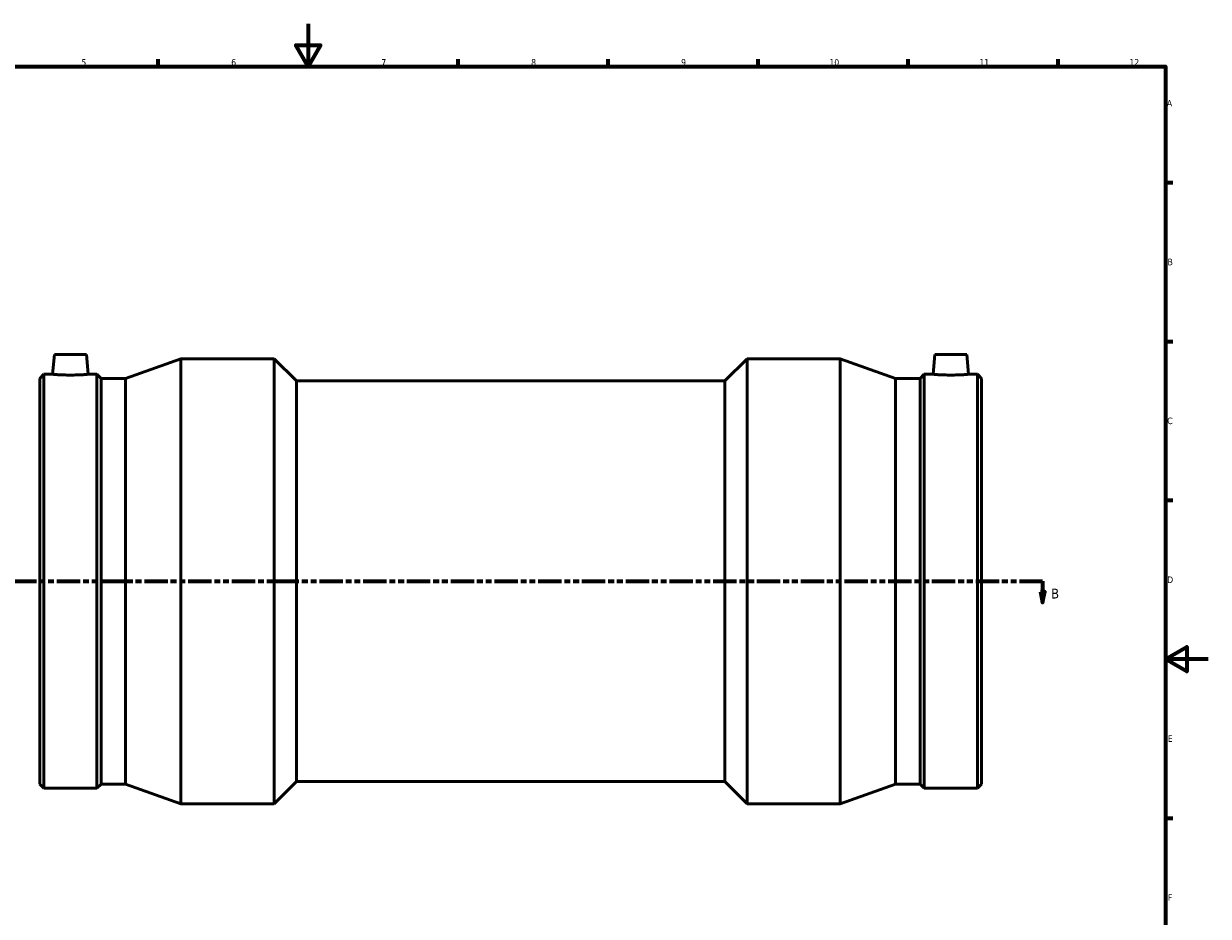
# Model space of a CAD drawing. Header units: millimetres. Extents: x -176 to 1376, y -228 to 1380.
# Tile 3 of 7: x 288 to 841, y 177 to 594. Entities that reach past the tile are written whole.
import ezdxf

# ---------------------------------------------------------------- set-up
doc = ezdxf.new("R2010")
doc.units = ezdxf.units.MM
doc.linetypes.add('DOUBLE_DASH_CHAIN', pattern=[1.2403, 0.6614, -0.0827, 0.1654, -0.0827, 0.1654, -0.0827])
for name, color, linetype, lineweight in [('Border (ANSI)', 7, 'Continuous', 70), ('Section Line (ANSI)', 7, 'DOUBLE_DASH_CHAIN', 70), ('Visible (ANSI)', 7, 'Continuous', 50)]:
    doc.layers.add(name, color=color, linetype=linetype, lineweight=lineweight)
doc.styles.add('Label Text (ANSI)', font='tahoma.ttf')
doc.styles.add('Note Text (ANSI)', font='tahoma.ttf')

# ---------------------------------------------------------------- blocks, each defined once
blk = doc.blocks.new('Borders Default Border')
at = {"layer": 'Border (ANSI)'}
for p, q in [((350.42, 574), (350.42, 577.45)), ((490.58, 574), (490.58, 577.45)), ((560.67, 574), (560.67, 577.45)), ((630.75, 574), (630.75, 577.45)), ((700.83, 574), (700.83, 577.45)), ((770.92, 574), (770.92, 577.45)), ((821, 519.75), (824.45, 519.75)), ((821, 445.5), (824.45, 445.5)), ((821, 371.25), (824.45, 371.25)), ((821, 222.75), (824.45, 222.75))]:
    blk.add_line(p, q, dxfattribs=at)
at = {"layer": 'Border (ANSI)', "flags": 128}
for points in [[(420.5, 594), (420.5, 574), (414.73, 584), (426.27, 584), (420.5, 574)], [(20, 20), (20, 574), (821, 574), (821, 20), (20, 20)], [(841, 297), (821, 297), (831, 302.77), (831, 291.23), (821, 297)]]:
    blk.add_lwpolyline(points, dxfattribs=at)
at = {"layer": 'Border (ANSI)', "attachment_point": 7, "style": 'Note Text (ANSI)'}
for s, insert, char_height in [('5', (314.48, 574.34), 3.05), ('6', (384.49, 574.34), 3.05), ('7', (454.6, 574.4), 3.05), ('8', (524.63, 574.33), 3.05), ('9', (594.7, 574.34), 3.05), ('10', (663.96, 574.34), 3.048), ('11', (734.04, 574.4), 3.048), ('12', (804.13, 574.4), 3.048), ('A', (821.63, 555.35), 3.05), ('B', (821.99, 481.1), 3.05), ('C', (821.8, 406.8), 3.05), ('D', (821.81, 332.6), 3.05), ('E', (822.05, 258.35), 3.05), ('F', (822.14, 184.1), 3.05)]:
    blk.add_mtext(s, dxfattribs=dict(at, insert=insert, char_height=char_height))
blk = doc.blocks.new('2dTransSection0')
at = {"layer": 'Section Line (ANSI)', "linetype": 'DOUBLE_DASH_CHAIN', "ltscale": 16.48111}
blk.add_line((241.73, 333.43), (763.61, 333.43), dxfattribs=at)
at = {"layer": 'Section Line (ANSI)', "linetype": 'Continuous'}
for p, q in [((241.73, 333.43), (252.57, 333.43)), ((241.73, 333.43), (241.73, 328.43)), ((752.77, 333.43), (763.61, 333.43)), ((763.61, 333.43), (763.61, 328.43)), ((240.73, 328.43), (241.73, 323.43)), ((242.73, 328.43), (240.73, 328.43)), ((241.73, 328.43), (241.73, 323.43)), ((241.73, 323.43), (242.73, 328.43)), ((762.61, 328.43), (763.61, 323.43)), ((764.61, 328.43), (762.61, 328.43)), ((763.61, 328.43), (763.61, 323.43)), ((763.61, 323.43), (764.61, 328.43))]:
    blk.add_line(p, q, dxfattribs=at)
at = {"layer": 'Section Line (ANSI)', "linetype": 'Continuous', "flags": 128}
for points in [[(240.73, 328.43), (241.73, 323.43), (242.73, 328.43), (240.73, 328.43)], [(762.61, 328.43), (763.61, 323.43), (764.61, 328.43), (762.61, 328.43)]]:
    blk.add_lwpolyline(points, dxfattribs=at)
at = {"layer": 'Section Line (ANSI)'}
for points in [[(240.73, 328.43), (241.73, 323.43), (242.73, 328.43), (240.73, 328.43)], [(762.61, 328.43), (763.61, 323.43), (764.61, 328.43), (762.61, 328.43)]]:
    blk.add_solid(points, dxfattribs=at)
at = {"layer": 'Section Line (ANSI)', "char_height": 4.57, "attachment_point": 7, "style": 'Label Text (ANSI)'}
for insert in [(234.99, 325.36), (767.57, 325.36)]:
    blk.add_mtext('B', dxfattribs=dict(at, insert=insert))

msp = doc.modelspace()

# ---------------------------------------------------------------- linework, layer by layer
at = {"layer": 'Visible (ANSI)'}
for p, q in [((301.865, 439.427), (301.053, 430.147)), ((301.865, 439.427), (316.865, 439.427)), ((316.865, 439.427), (317.676, 430.147)), ((335.165, 428.213), (361.031, 437.427)), ((361.031, 229.427), (361.031, 437.427)), ((361.031, 437.427), (404.531, 437.427)), ((404.531, 229.427), (404.531, 437.427)), ((414.931, 427.027), (404.531, 437.427)), ((615.131, 427.027), (625.531, 437.427)), ((625.531, 229.427), (625.531, 437.427)), ((625.531, 437.427), (669.031, 437.427)), ((669.031, 229.427), (669.031, 437.427)), ((694.898, 428.213), (669.031, 437.427)), ((713.198, 439.427), (712.386, 430.147)), ((728.198, 439.427), (713.198, 439.427)), ((728.198, 439.427), (729.01, 430.147)), ((295.031, 428.213), (296.966, 430.147)), ((295.031, 238.642), (295.031, 428.213)), ((296.966, 236.707), (296.966, 430.147)), ((296.966, 430.147), (301.053, 430.147)), ((317.676, 430.147), (321.763, 430.147)), ((321.763, 236.707), (321.763, 430.147)), ((323.698, 428.213), (321.763, 430.147)), ((323.698, 238.642), (323.698, 428.213)), ((323.698, 428.213), (335.165, 428.213)), ((335.165, 238.642), (335.165, 428.213)), ((414.931, 239.827), (414.931, 427.027)), ((414.931, 427.027), (615.131, 427.027)), ((615.131, 239.827), (615.131, 427.027)), ((694.898, 238.642), (694.898, 428.213)), ((694.898, 428.213), (706.365, 428.213)), ((706.365, 428.213), (708.299, 430.147)), ((706.365, 238.642), (706.365, 428.213)), ((708.299, 236.707), (708.299, 430.147)), ((708.299, 430.147), (712.386, 430.147)), ((729.01, 430.147), (733.097, 430.147)), ((733.097, 236.707), (733.097, 430.147)), ((735.031, 428.213), (733.097, 430.147)), ((735.031, 238.642), (735.031, 428.213)), ((295.031, 238.642), (296.966, 236.707)), ((323.698, 238.642), (321.763, 236.707)), ((323.698, 238.642), (335.165, 238.642)), ((335.165, 238.642), (361.031, 229.427)), ((414.931, 239.827), (404.531, 229.427)), ((414.931, 239.827), (615.131, 239.827)), ((615.131, 239.827), (625.531, 229.427)), ((694.898, 238.642), (669.031, 229.427)), ((694.898, 238.642), (706.365, 238.642)), ((706.365, 238.642), (708.299, 236.707)), ((735.031, 238.642), (733.097, 236.707)), ((296.966, 236.707), (321.763, 236.707)), ((708.299, 236.707), (733.097, 236.707)), ((361.031, 229.427), (404.531, 229.427)), ((625.531, 229.427), (669.031, 229.427))]:
    msp.add_line(p, q, dxfattribs=at)
for points, knots in [([(317.676, 430.147), (317.676, 430.147), (317.469, 430.129), (316.623, 430.061), (315.985, 430.013), (314.512, 429.922), (313.577, 429.874), (311.527, 429.806), (310.411, 429.787), (308.318, 429.787), (307.202, 429.806), (305.152, 429.874), (304.218, 429.922), (302.744, 430.013), (302.106, 430.061), (301.26, 430.129), (301.053, 430.147), (301.053, 430.147)], [1.2554402, 1.2554402, 1.2554402, 1.2554402, 1.5691637, 1.5691637, 1.8828873, 1.8828873, 2.1968838, 2.1968838, 2.5108803, 2.5108803, 2.8248769, 2.8248769, 3.1388734, 3.1388734, 3.4525969, 3.4525969, 3.7663205, 3.7663205, 3.7663205, 3.7663205]), ([(720.698, 429.787), (719.651, 429.787), (718.536, 429.806), (716.486, 429.874), (715.551, 429.922), (714.077, 430.013), (713.439, 430.061), (712.594, 430.129), (712.386, 430.147), (712.386, 430.147)], [0, 0, 0, 0, 0.3139965, 0.3139965, 0.6279931, 0.6279931, 0.9417166, 0.9417166, 1.2554402, 1.2554402, 1.2554402, 1.2554402]), ([(729.01, 430.147), (729.01, 430.147), (728.802, 430.129), (727.956, 430.061), (727.319, 430.013), (725.845, 429.922), (724.91, 429.874), (722.86, 429.806), (721.745, 429.787), (720.698, 429.787)], [3.7663205, 3.7663205, 3.7663205, 3.7663205, 4.0800441, 4.0800441, 4.3937676, 4.3937676, 4.7077641, 4.7077641, 5.0217607, 5.0217607, 5.0217607, 5.0217607])]:
    msp.add_open_spline(points, degree=3, knots=knots, dxfattribs=at)

# ---------------------------------------------------------------- block references
msp.add_blockref('Borders Default Border', (0, 0))
at = {"layer": 'Section Line (ANSI)'}
msp.add_blockref('2dTransSection0', (0, 0), dxfattribs=at)

doc.saveas('drawing.dxf')
